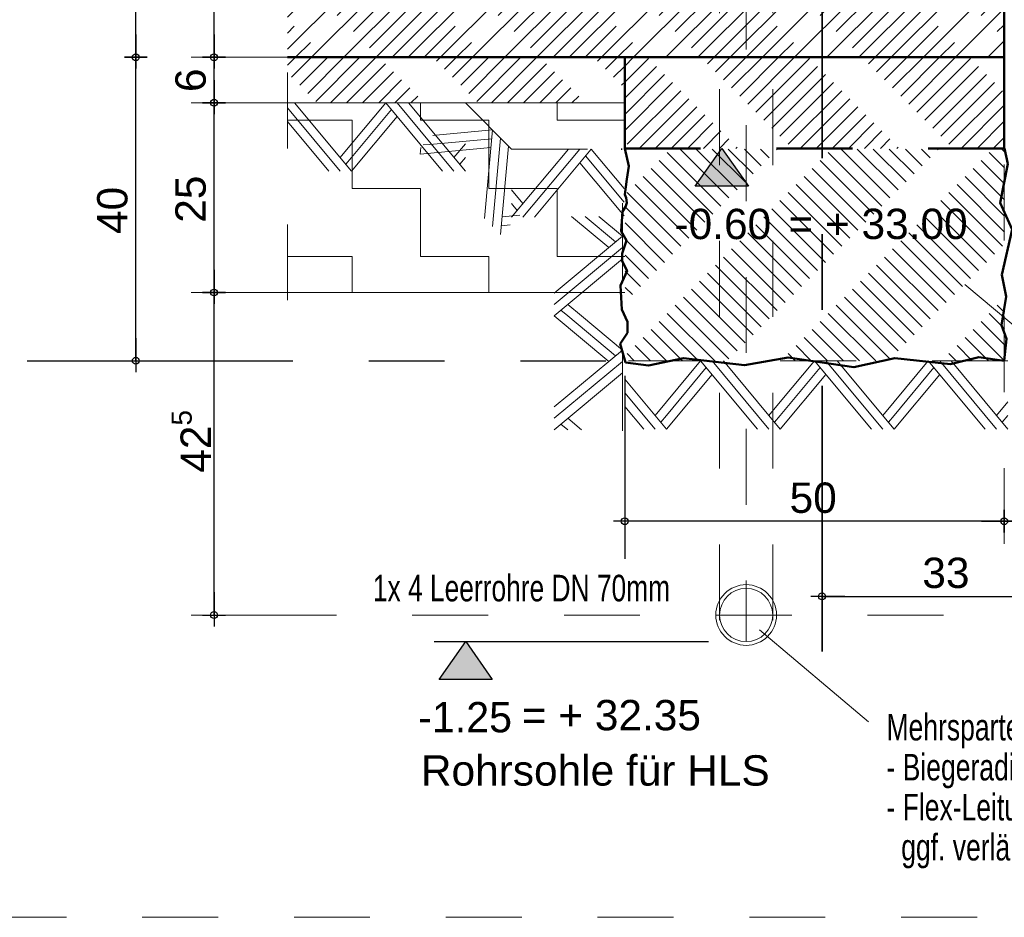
# Model space of a CAD drawing. Header units: metres. Extents: x 1333.9 to 1416.6, y -82.7 to -2.5.
# Tile 127 of 160: x 1410 to 1411.2, y -74.5 to -73.3. Entities that reach past the tile are written whole.
import ezdxf

# ---------------------------------------------------------------- set-up
doc = ezdxf.new("R2010")
doc.units = ezdxf.units.M
doc.header["$PDMODE"] = 65
for name, pattern in [('AUSGEZOGEN', [0]), ('GETRENNT2_S10', [0.225, 0.1, -0.05, 0, -0.025, 0, -0.05]), ('GETRENNT2_S6', [0.12, 0.07, -0.01, 0.01, -0.01, 0.01, -0.01]), ('PUNKT2_S9', [0.0015, 0, -0.0015]), ('STRICHLINIE2_S3', [0.055, 0.04, -0.015]), ('STRICHLINIE_S4', [0.08, 0.06, -0.02]), ('STRICHPUNKT2_S5', [0.5, 0.35, -0.05, 0.05, -0.05]), ('VERDECKT2_S2', [0.15, 0.1, -0.05])]:
    doc.linetypes.add(name, pattern=pattern)
doc.layers.add('XR$11$_43212', color=7, linetype='Continuous')
for name, color, linetype, lineweight in [('XR$11$Achsen', 4, 'AUSGEZOGEN', 13), ('XR$11$Allgemein', 4, 'AUSGEZOGEN', 13), ('XR$11$Fundament_1', 1, 'AUSGEZOGEN', 50), ('XR$11$Legende', 4, 'AUSGEZOGEN', 13), ('XR$11$Maßlinie 1_50', 7, 'AUSGEZOGEN', 25), ('XR$11$Muster', 4, 'AUSGEZOGEN', 13), ('XR$11$Möblierung', 4, 'AUSGEZOGEN', 13), ('XR$11$Schraffur', 4, 'AUSGEZOGEN', 13), ('XR$11$Text 1_100', 3, 'AUSGEZOGEN', 18), ('XR$11$Text 1_50', 3, 'AUSGEZOGEN', 18), ('XR$11$Wand', 1, 'AUSGEZOGEN', 50), ('XR$11$Wand Mauerwerk tr', 42, 'AUSGEZOGEN', 18)]:
    doc.layers.add(name, color=color, linetype=linetype, lineweight=lineweight)
doc.styles.add('ARIAL', font='arial.ttf')
doc.dimstyles.new('DIMSTYLE_14', dxfattribs={"dimtxt": 0.04, "dimasz": 0.03, "dimexe": 0, "dimexo": 1e-06, "dimgap": 0.02, "dimtad": 2, "dimdec": 1, "dimlfac": 100, "dimrnd": 0.5, "dimzin": 4, "dimdsep": 46, "dimtxsty": 'ARIAL', "dimblk1": 'ALL_ML_KREIS', "dimblk2": 'ALL_ML_KREIS', "dimsah": 1, "dimcen": 0, "dimse1": 1, "dimse2": 1, "dimclrd": 7, "dimclre": 7, "dimclrt": 7, "dimadec": 0, "dimazin": 0, "dimtfac": 1, "dimtdec": 0, "dimtix": 1, "dimtmove": 2, "dimatfit": 3, "dimfxl": 0, "dimtvp": 1.2, "dimtzin": 0, "dimlwd": 0, "dimlwe": 25, "dimarcsym": 0})
doc.dimstyles.new('DIMSTYLE_15', dxfattribs={"dimtxt": 0.04, "dimasz": 0.03, "dimexe": 0, "dimexo": 1e-06, "dimgap": 0.02, "dimtad": 2, "dimdec": 1, "dimlfac": 100, "dimrnd": 0.5, "dimzin": 4, "dimdsep": 46, "dimtxsty": 'ARIAL', "dimblk1": 'ALL_ML_KREIS', "dimblk2": 'ALL_ML_KREIS', "dimsah": 1, "dimcen": 0, "dimse1": 1, "dimse2": 1, "dimclrd": 7, "dimclre": 7, "dimclrt": 7, "dimadec": 0, "dimazin": 0, "dimtfac": 1, "dimtdec": 0, "dimtix": 1, "dimtmove": 2, "dimatfit": 3, "dimfxl": 0, "dimtzin": 0, "dimlwd": 0, "dimlwe": 25, "dimarcsym": 0})

# ---------------------------------------------------------------- blocks, each defined once
blk = doc.blocks.new('MUSTERELEMENT_42')
at = {"layer": 'XR$11$Wand', "color": 52, "linetype": 'AUSGEZOGEN', "lineweight": 13, "transparency": 33554687}
for p, q in [((1410.8493, -73.7572), (1410.8043, -73.8112)), ((1410.9243, -73.8472), (1410.8493, -73.7572)), ((1410.9393, -73.8472), (1410.8643, -73.7572)), ((1410.9543, -73.8472), (1410.8793, -73.7572)), ((1410.9993, -73.7572), (1410.9543, -73.8112)), ((1411.0743, -73.8472), (1410.9993, -73.7572)), ((1411.0893, -73.8472), (1411.0143, -73.7572)), ((1411.1043, -73.8472), (1411.0293, -73.7572)), ((1411.1493, -73.7572), (1411.1043, -73.8112)), ((1411.2243, -73.8472), (1411.1493, -73.7572)), ((1411.2393, -73.8472), (1411.1643, -73.7572)), ((1411.2543, -73.8472), (1411.1793, -73.7572)), ((1410.8568, -73.7662), (1410.8043, -73.8292)), ((1411.0068, -73.7662), (1410.9543, -73.8292)), ((1411.1568, -73.7662), (1411.1043, -73.8292)), ((1410.8043, -73.8472), (1410.7493, -73.7812)), ((1410.8643, -73.7752), (1410.8043, -73.8472)), ((1411.0143, -73.7752), (1410.9543, -73.8472)), ((1411.1643, -73.7752), (1411.1043, -73.8472)), ((1410.7893, -73.8472), (1410.7493, -73.7992)), ((1410.7743, -73.8472), (1410.7493, -73.8172)), ((1410.8043, -73.8112), (1410.7893, -73.8292)), ((1410.9543, -73.8112), (1410.9393, -73.8292)), ((1411.1043, -73.8112), (1411.0893, -73.8292)), ((1411.2543, -73.8112), (1411.2393, -73.8292)), ((1410.8043, -73.8292), (1410.7968, -73.8382)), ((1410.9543, -73.8292), (1410.9468, -73.8382)), ((1411.1043, -73.8292), (1411.0968, -73.8382)), ((1411.2543, -73.8292), (1411.2468, -73.8382))]:
    blk.add_line(p, q, dxfattribs=at)
blk = doc.blocks.new('MUSTERELEMENT_47')
at = {"layer": 'XR$11$Wand', "color": 52, "linetype": 'AUSGEZOGEN', "lineweight": 13, "transparency": 33554687}
for p, q in [((1410.6002, -73.5681), (1410.6752, -73.4781)), ((1410.6152, -73.5681), (1410.6902, -73.4781)), ((1410.6302, -73.5681), (1410.7052, -73.4781)), ((1410.7052, -73.4781), (1410.7487, -73.5303)), ((1410.6902, -73.4961), (1410.7487, -73.5663)), ((1410.6977, -73.4871), (1410.7487, -73.5483)), ((1410.6002, -73.5321), (1410.6152, -73.5501)), ((1410.6002, -73.5501), (1410.6077, -73.5591))]:
    blk.add_line(p, q, dxfattribs=at)
blk = doc.blocks.new('MUSTERELEMENT_48')
at = {"layer": 'XR$11$Wand', "color": 52, "linetype": 'AUSGEZOGEN', "lineweight": 13, "transparency": 33554687}
for p, q in [((1410.505, -73.4593), (1410.4964, -73.4601)), ((1410.575, -73.453), (1410.505, -73.4593)), ((1410.5644, -73.5696), (1410.575, -73.453)), ((1410.4923, -73.4721), (1410.4837, -73.4728)), ((1410.574, -73.4646), (1410.4923, -73.4721)), ((1410.575, -73.5802), (1410.5857, -73.4636)), ((1410.4796, -73.4848), (1410.4804, -73.4761)), ((1410.5729, -73.4763), (1410.4796, -73.4848))]:
    blk.add_line(p, q, dxfattribs=at)
for points in [[(1410.5857, -73.5909), (1410.5857, -73.5909), (1410.5963, -73.4742)], [(1410.6111, -73.5654), (1410.6111, -73.5654), (1410.5878, -73.5675)], [(1410.5984, -73.5781), (1410.5984, -73.5781), (1410.5867, -73.5792)]]:
    blk.add_lwpolyline(points, dxfattribs=at)
blk = doc.blocks.new('MUSTERELEMENT_49')
at = {"layer": 'XR$11$Wand', "color": 52, "linetype": 'AUSGEZOGEN', "lineweight": 13, "transparency": 33554687}
for p, q in [((1410.7283, -73.608), (1410.6793, -73.5672)), ((1410.7373, -73.6005), (1410.6973, -73.5672)), ((1410.7463, -73.593), (1410.7153, -73.5672)), ((1410.6563, -73.668), (1410.7463, -73.593)), ((1410.6563, -73.683), (1410.7463, -73.608)), ((1410.6563, -73.698), (1410.7463, -73.623)), ((1410.6743, -73.698), (1410.6653, -73.6905)), ((1410.6923, -73.698), (1410.6743, -73.683)), ((1410.7283, -73.758), (1410.6563, -73.698)), ((1410.7373, -73.7505), (1410.6743, -73.698)), ((1410.7463, -73.743), (1410.6923, -73.698)), ((1410.6563, -73.818), (1410.7463, -73.743)), ((1410.6563, -73.833), (1410.7463, -73.758)), ((1410.6563, -73.848), (1410.7463, -73.773)), ((1410.6923, -73.848), (1410.6743, -73.833)), ((1410.6743, -73.848), (1410.6653, -73.8405))]:
    blk.add_line(p, q, dxfattribs=at)
blk = doc.blocks.new('COMPLEX_KOTENVERMASSUNG_13')
at = {"layer": 'XR$11$_43212', "linetype": 'AUSGEZOGEN', "lineweight": 25, "transparency": 33554687}
blk.add_hatch(color=7, dxfattribs=at).paths.add_polyline_path([(1410.9123, -73.5272), (1410.8423, -73.5272), (1410.8773, -73.4772)], flags=16)
at = {"layer": 'XR$11$_43212', "color": 7, "linetype": 'AUSGEZOGEN', "lineweight": 25, "transparency": 33554687}
for p, q in [((1410.8423, -73.5272), (1410.8773, -73.4772)), ((1410.8773, -73.4772), (1410.9123, -73.5272)), ((1410.8773, -73.4772), (1410.8773, -73.4772)), ((1410.8773, -73.4772), (1410.8773, -73.4772)), ((1410.8773, -73.4772), (1410.8773, -73.4772)), ((1410.8773, -73.4772), (1410.8773, -73.4772)), ((1410.9123, -73.5272), (1410.8423, -73.5272))]:
    blk.add_line(p, q, dxfattribs=at)
at = {"layer": 'XR$11$_43212', "color": 7, "linetype": 'AUSGEZOGEN', "lineweight": 25, "transparency": 33554687, "insert": (1410.8149, -73.5974), "char_height": 0.04, "width": 0.147235, "attachment_point": 7, "style": 'ARIAL'}
blk.add_mtext('\\W1.00;-0.60', dxfattribs=at)
blk = doc.blocks.new('ALL_ML_KREIS')
at = {"color": 0, "linetype": 'ByBlock', "lineweight": -2}
for p, q in [((0, -0.5), (0, 0.5)), ((-1, 0), (0.5, 0))]:
    blk.add_line(p, q, dxfattribs=at)
blk.add_circle((0, 0), 0.15, dxfattribs=at)
blk = doc.blocks.new('*D555')
at = {"layer": 'DEFPOINTS', "color": 7, "linetype": 'AUSGEZOGEN', "lineweight": 25, "transparency": 33554687}
for p in [(1411.2493, -73.6982), (1411.3393, -73.9656), (1411.3393, -73.9686)]:
    blk.add_point(p, dxfattribs=at)
at = {"layer": 'XR$11$Maßlinie 1_50', "color": 7, "linetype": 'AUSGEZOGEN', "lineweight": -2, "transparency": 33554687}
blk.add_line((1411.3393, -73.9686), (1411.2493, -73.9686), dxfattribs=at)
at = {"layer": 'XR$11$Maßlinie 1_50', "color": 7, "linetype": 'AUSGEZOGEN', "lineweight": 25, "transparency": 33554687, "xscale": 0.03, "yscale": 0.03, "zscale": 0.03}
for p, rotation in [((1411.2493, -73.9686), 180), ((1411.3393, -73.9686), 360)]:
    blk.add_blockref('ALL_ML_KREIS', p, dxfattribs=dict(at, rotation=rotation))
at = {"layer": 'XR$11$Maßlinie 1_50', "color": 7, "linetype": 'AUSGEZOGEN', "lineweight": 25, "transparency": 33554687, "insert": (1411.294, -73.9379), "char_height": 0.04, "width": 0.12, "attachment_point": 5, "style": 'ARIAL'}
blk.add_mtext('\\A1;{\\A1;{9\\H0.026400;\\S^ ;}}', dxfattribs=at)
blk = doc.blocks.new('*D556')
at = {"layer": 'DEFPOINTS', "color": 7, "linetype": 'AUSGEZOGEN', "lineweight": 25, "transparency": 33554687}
for p in [(1410.7493, -73.5782), (1411.2493, -73.6982), (1411.2493, -73.9686)]:
    blk.add_point(p, dxfattribs=at)
at = {"layer": 'XR$11$Maßlinie 1_50', "color": 7, "linetype": 'AUSGEZOGEN', "lineweight": -2, "transparency": 33554687}
blk.add_line((1411.2493, -73.9686), (1410.7493, -73.9686), dxfattribs=at)
at = {"layer": 'XR$11$Maßlinie 1_50', "color": 7, "linetype": 'AUSGEZOGEN', "lineweight": 25, "transparency": 33554687, "xscale": 0.03, "yscale": 0.03, "zscale": 0.03}
for p, rotation in [((1410.7493, -73.9686), 180), ((1411.2493, -73.9686), 360)]:
    blk.add_blockref('ALL_ML_KREIS', p, dxfattribs=dict(at, rotation=rotation))
at = {"layer": 'XR$11$Maßlinie 1_50', "color": 7, "linetype": 'AUSGEZOGEN', "lineweight": 25, "transparency": 33554687, "insert": (1410.9976, -73.9379), "char_height": 0.04, "width": 0.16, "attachment_point": 5, "style": 'ARIAL'}
blk.add_mtext('\\A1;{\\A1;{50\\H0.026400;\\S^ ;}}', dxfattribs=at)
blk = doc.blocks.new('*D557')
at = {"layer": 'DEFPOINTS', "color": 7, "linetype": 'AUSGEZOGEN', "lineweight": 25, "transparency": 33554687}
for p in [(1411.0093, -74.0676), (1411.0093, -74.0676), (1411.3393, -74.0633)]:
    blk.add_point(p, dxfattribs=at)
at = {"layer": 'XR$11$Maßlinie 1_50', "color": 7, "linetype": 'AUSGEZOGEN', "lineweight": -2, "transparency": 33554687}
blk.add_line((1411.0093, -74.0676), (1411.3393, -74.0676), dxfattribs=at)
at = {"layer": 'XR$11$Maßlinie 1_50', "color": 7, "linetype": 'AUSGEZOGEN', "lineweight": 25, "transparency": 33554687, "xscale": 0.03, "yscale": 0.03, "zscale": 0.03, "rotation": 180}
blk.add_blockref('ALL_ML_KREIS', (1411.0093, -74.0676), dxfattribs=at)
at = {"layer": 'XR$11$Maßlinie 1_50', "color": 7, "linetype": 'AUSGEZOGEN', "lineweight": 25, "transparency": 33554687, "xscale": 0.03, "yscale": 0.03, "zscale": 0.03}
blk.add_blockref('ALL_ML_KREIS', (1411.3393, -74.0676), dxfattribs=at)
at = {"layer": 'XR$11$Maßlinie 1_50', "color": 7, "linetype": 'AUSGEZOGEN', "lineweight": 25, "transparency": 33554687, "insert": (1411.1725, -74.0369), "char_height": 0.04, "width": 0.16, "attachment_point": 5, "style": 'ARIAL'}
blk.add_mtext('\\A1;{\\A1;{33\\H0.026400;\\S^ ;}}', dxfattribs=at)
blk = doc.blocks.new('*D558')
at = {"layer": 'DEFPOINTS', "color": 7, "linetype": 'AUSGEZOGEN', "lineweight": 25, "transparency": 33554687}
for p in [(1411.4149, -73.3572), (1410.105, -73.7572), (1410.9493, -73.7572)]:
    blk.add_point(p, dxfattribs=at)
at = {"layer": 'XR$11$Maßlinie 1_50', "color": 7, "linetype": 'AUSGEZOGEN', "lineweight": -2, "transparency": 33554687}
blk.add_line((1410.105, -73.7572), (1410.105, -73.3572), dxfattribs=at)
at = {"layer": 'XR$11$Maßlinie 1_50', "color": 7, "linetype": 'AUSGEZOGEN', "lineweight": 25, "transparency": 33554687, "xscale": 0.03, "yscale": 0.03, "zscale": 0.03}
for p, rotation in [((1410.105, -73.3572), 90), ((1410.105, -73.7572), 270)]:
    blk.add_blockref('ALL_ML_KREIS', p, dxfattribs=dict(at, rotation=rotation))
at = {"layer": 'XR$11$Maßlinie 1_50', "color": 7, "linetype": 'AUSGEZOGEN', "lineweight": 25, "transparency": 33554687, "insert": (1410.0743, -73.559), "char_height": 0.04, "width": 0.16, "attachment_point": 5, "rotation": 90, "style": 'ARIAL'}
blk.add_mtext('\\A1;{\\A1;{40\\H0.026400;\\S^ ;}}', dxfattribs=at)
blk = doc.blocks.new('*D559')
at = {"layer": 'DEFPOINTS', "color": 7, "linetype": 'AUSGEZOGEN', "lineweight": 25, "transparency": 33554687}
for p in [(1411.4149, -73.1072), (1410.105, -73.3572), (1411.4149, -73.3572)]:
    blk.add_point(p, dxfattribs=at)
at = {"layer": 'XR$11$Maßlinie 1_50', "color": 7, "linetype": 'AUSGEZOGEN', "lineweight": -2, "transparency": 33554687}
blk.add_line((1410.105, -73.3572), (1410.105, -73.1072), dxfattribs=at)
at = {"layer": 'XR$11$Maßlinie 1_50', "color": 7, "linetype": 'AUSGEZOGEN', "lineweight": 25, "transparency": 33554687, "xscale": 0.03, "yscale": 0.03, "zscale": 0.03}
for p, rotation in [((1410.105, -73.1072), 90), ((1410.105, -73.3572), 270)]:
    blk.add_blockref('ALL_ML_KREIS', p, dxfattribs=dict(at, rotation=rotation))
at = {"layer": 'XR$11$Maßlinie 1_50', "color": 7, "linetype": 'AUSGEZOGEN', "lineweight": 25, "transparency": 33554687, "insert": (1410.0743, -73.2342), "char_height": 0.04, "width": 0.16, "attachment_point": 5, "rotation": 90, "style": 'ARIAL'}
blk.add_mtext('\\A1;{\\A1;{25\\H0.026400;\\S^ ;}}', dxfattribs=at)
blk = doc.blocks.new('MUSTERELEMENT_59')
at = {"layer": 'XR$11$Wand', "color": 52, "linetype": 'AUSGEZOGEN', "lineweight": 13, "transparency": 33554687}
for p, q in [((1410.3893, -73.5072), (1410.3143, -73.4172)), ((1410.4343, -73.4172), (1410.3893, -73.4712)), ((1410.5093, -73.5072), (1410.4343, -73.4172)), ((1410.5243, -73.5072), (1410.4493, -73.4172)), ((1410.5393, -73.5072), (1410.4643, -73.4172)), ((1410.3743, -73.5072), (1410.3049, -73.424)), ((1410.4418, -73.4262), (1410.3893, -73.4892)), ((1410.3593, -73.5072), (1410.3049, -73.442)), ((1410.4493, -73.4352), (1410.3893, -73.5072)), ((1410.3893, -73.4712), (1410.3743, -73.4892)), ((1410.5393, -73.4712), (1410.5243, -73.4892)), ((1410.3893, -73.4892), (1410.3818, -73.4982)), ((1410.5393, -73.4892), (1410.5318, -73.4982))]:
    blk.add_line(p, q, dxfattribs=at)
blk = doc.blocks.new('COMPLEX_KOTENVERMASSUNG_14')
at = {"layer": 'XR$11$Legende', "linetype": 'AUSGEZOGEN', "lineweight": 25, "transparency": 33554687}
blk.add_hatch(color=7, dxfattribs=at).paths.add_polyline_path([(1410.5748, -74.1772), (1410.5048, -74.1772), (1410.5398, -74.1272)], flags=16)
at = {"layer": 'XR$11$Legende', "color": 7, "linetype": 'AUSGEZOGEN', "lineweight": 25, "transparency": 33554687}
for p, q in [((1410.5048, -74.1772), (1410.5398, -74.1272)), ((1410.5398, -74.1272), (1410.5748, -74.1772)), ((1410.5398, -74.1272), (1410.5398, -74.1272)), ((1410.5398, -74.1272), (1410.5398, -74.1272)), ((1410.5748, -74.1772), (1410.5048, -74.1772))]:
    blk.add_line(p, q, dxfattribs=at)
at = {"layer": 'XR$11$Legende', "color": 4, "linetype": 'AUSGEZOGEN', "lineweight": 13, "transparency": 33554687}
blk.add_line((1410.5398, -74.1272), (1410.5398, -74.1272), dxfattribs=at)
blk.add_line((1410.5398, -74.1272), (1410.5398, -74.1272), dxfattribs=at)
at = {"layer": 'XR$11$Legende', "color": 7, "linetype": 'AUSGEZOGEN', "lineweight": 25, "transparency": 33554687, "insert": (1410.4772, -74.2474), "char_height": 0.04, "width": 0.146767, "attachment_point": 7, "style": 'ARIAL'}
blk.add_mtext('\\W0.97;-1.25', dxfattribs=at)
blk = doc.blocks.new('*D566')
at = {"layer": 'DEFPOINTS', "color": 7, "linetype": 'AUSGEZOGEN', "lineweight": 25, "transparency": 33554687}
for p in [(1410.3049, -73.6672), (1410.2081, -74.0922), (1410.3049, -74.0922)]:
    blk.add_point(p, dxfattribs=at)
at = {"layer": 'XR$11$Maßlinie 1_50', "color": 7, "linetype": 'AUSGEZOGEN', "lineweight": -2, "transparency": 33554687}
blk.add_line((1410.2081, -74.0922), (1410.2081, -73.6672), dxfattribs=at)
at = {"layer": 'XR$11$Maßlinie 1_50', "color": 7, "linetype": 'AUSGEZOGEN', "lineweight": 25, "transparency": 33554687, "xscale": 0.03, "yscale": 0.03, "zscale": 0.03}
for p, rotation in [((1410.2081, -73.6672), 90), ((1410.2081, -74.0922), 270)]:
    blk.add_blockref('ALL_ML_KREIS', p, dxfattribs=dict(at, rotation=rotation))
at = {"layer": 'XR$11$Maßlinie 1_50', "color": 7, "linetype": 'AUSGEZOGEN', "lineweight": 25, "transparency": 33554687, "insert": (1410.1781, -73.8634), "char_height": 0.04, "width": 0.16, "attachment_point": 5, "rotation": 90, "style": 'ARIAL'}
blk.add_mtext('\\A1;{\\A1;{42\\H0.026400;\\S5^ ;}}', dxfattribs=at)
blk = doc.blocks.new('*D567')
at = {"layer": 'DEFPOINTS', "color": 7, "linetype": 'AUSGEZOGEN', "lineweight": 25, "transparency": 33554687}
for p in [(1410.3049, -73.4172), (1410.2081, -73.6672), (1410.3049, -73.6672)]:
    blk.add_point(p, dxfattribs=at)
at = {"layer": 'XR$11$Maßlinie 1_50', "color": 7, "linetype": 'AUSGEZOGEN', "lineweight": -2, "transparency": 33554687}
blk.add_line((1410.2081, -73.6672), (1410.2081, -73.4172), dxfattribs=at)
at = {"layer": 'XR$11$Maßlinie 1_50', "color": 7, "linetype": 'AUSGEZOGEN', "lineweight": 25, "transparency": 33554687, "xscale": 0.03, "yscale": 0.03, "zscale": 0.03}
for p, rotation in [((1410.2081, -73.4172), 90), ((1410.2081, -73.6672), 270)]:
    blk.add_blockref('ALL_ML_KREIS', p, dxfattribs=dict(at, rotation=rotation))
at = {"layer": 'XR$11$Maßlinie 1_50', "color": 7, "linetype": 'AUSGEZOGEN', "lineweight": 25, "transparency": 33554687, "insert": (1410.1774, -73.5442), "char_height": 0.04, "width": 0.16, "attachment_point": 5, "rotation": 90, "style": 'ARIAL'}
blk.add_mtext('\\A1;{\\A1;{25\\H0.026400;\\S^ ;}}', dxfattribs=at)
blk = doc.blocks.new('*D568')
at = {"layer": 'DEFPOINTS', "color": 7, "linetype": 'AUSGEZOGEN', "lineweight": 25, "transparency": 33554687}
for p in [(1410.3049, -73.3572), (1410.2081, -73.4172), (1410.3049, -73.4172)]:
    blk.add_point(p, dxfattribs=at)
at = {"layer": 'XR$11$Maßlinie 1_50', "color": 7, "linetype": 'AUSGEZOGEN', "lineweight": -2, "transparency": 33554687}
blk.add_line((1410.2081, -73.4172), (1410.2081, -73.3572), dxfattribs=at)
at = {"layer": 'XR$11$Maßlinie 1_50', "color": 7, "linetype": 'AUSGEZOGEN', "lineweight": 25, "transparency": 33554687, "xscale": 0.03, "yscale": 0.03, "zscale": 0.03}
for p, rotation in [((1410.2081, -73.3572), 90), ((1410.2081, -73.4172), 270)]:
    blk.add_blockref('ALL_ML_KREIS', p, dxfattribs=dict(at, rotation=rotation))
at = {"layer": 'XR$11$Maßlinie 1_50', "color": 7, "linetype": 'AUSGEZOGEN', "lineweight": 25, "transparency": 33554687, "insert": (1410.1774, -73.3875), "char_height": 0.04, "width": 0.12, "attachment_point": 5, "rotation": 90, "style": 'ARIAL'}
blk.add_mtext('\\A1;{\\A1;{6\\H0.026400;\\S^ ;}}', dxfattribs=at)
blk = doc.blocks.new('*D569')
at = {"layer": 'DEFPOINTS', "color": 7, "linetype": 'AUSGEZOGEN', "lineweight": 25, "transparency": 33554687}
for p in [(1410.3049, -73.1072), (1410.2081, -73.3572), (1410.3049, -73.3572)]:
    blk.add_point(p, dxfattribs=at)
at = {"layer": 'XR$11$Maßlinie 1_50', "color": 7, "linetype": 'AUSGEZOGEN', "lineweight": -2, "transparency": 33554687}
blk.add_line((1410.2081, -73.3572), (1410.2081, -73.1072), dxfattribs=at)
at = {"layer": 'XR$11$Maßlinie 1_50', "color": 7, "linetype": 'AUSGEZOGEN', "lineweight": 25, "transparency": 33554687, "xscale": 0.03, "yscale": 0.03, "zscale": 0.03}
for p, rotation in [((1410.2081, -73.1072), 90), ((1410.2081, -73.3572), 270)]:
    blk.add_blockref('ALL_ML_KREIS', p, dxfattribs=dict(at, rotation=rotation))
at = {"layer": 'XR$11$Maßlinie 1_50', "color": 7, "linetype": 'AUSGEZOGEN', "lineweight": 25, "transparency": 33554687, "insert": (1410.1774, -73.2342), "char_height": 0.04, "width": 0.16, "attachment_point": 5, "rotation": 90, "style": 'ARIAL'}
blk.add_mtext('\\A1;{\\A1;{25\\H0.026400;\\S^ ;}}', dxfattribs=at)

msp = doc.modelspace()

# ---------------------------------------------------------------- hatches: boundary and pattern name
at = {"layer": 'XR$11$Muster', "linetype": 'PUNKT2_S9', "lineweight": 13, "transparency": 33554687}
h = msp.add_hatch(dxfattribs=at)
h.set_pattern_fill('MUSTER', color=35, scale=0.09, style=0, pattern_type=2)
h.set_pattern_definition([(0, (0.18, 0.18), (0.09, 0.09), [0.09, -0.09]), (90, (0.18, 0.18), (-0.09, 0.09), [0.09, -0.09])])
h.paths.add_polyline_path([(1410.7493, -73.6672), (1410.7493, -73.4172), (1410.3049, -73.4172), (1410.3049, -73.6672)], flags=0)
at = {"layer": 'XR$11$Schraffur', "linetype": 'AUSGEZOGEN', "lineweight": 13, "transparency": 33554687}
h = msp.add_hatch(dxfattribs=at)
h.set_pattern_fill('SCHRAFFUR_7', color=52, scale=0.01, style=0, pattern_type=2)
h.set_pattern_definition([(45, (0, 0), (-0.02121320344, 0.02121320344), []), (45, (-0.010607, 0.010607), (-0.02121320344, 0.02121320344), [0.1, -0.05])])
h.paths.add_polyline_path([(1410.3049, -73.1072), (1410.3049, -73.3572), (1411.2493, -73.3572), (1411.2493, -73.1072)], flags=0)
h = msp.add_hatch(dxfattribs=at)
h.set_pattern_fill('SCHRAFFUR_10', color=52, scale=0.01, angle=90, style=0, pattern_type=2)
h.set_pattern_definition([(225, (0, 0), (0.02121320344, -0.02121320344), [0.1, -0.05]), (225, (0.010607, -0.010607), (0.02121320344, -0.02121320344), [0.1, -0.05])])
h.paths.add_polyline_path([(1410.7493, -73.4172), (1410.7493, -73.3572), (1410.3049, -73.3572), (1410.3049, -73.4172)], flags=0)
h = msp.add_hatch(dxfattribs=at)
h.set_pattern_fill('SCHRAFFUR_8', color=52, scale=0.01, style=0, pattern_type=2)
h.set_pattern_definition([(45, (0, 0), (-0.02121320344, 0.02121320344), [0.1, -0.05]), (45, (-0.010607, 0.010607), (-0.02121320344, 0.02121320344), [0.1, -0.05])])
h.paths.add_polyline_path([(1410.7493, -73.4772), (1411.2493, -73.4772), (1411.2493, -73.3572), (1410.7493, -73.3572)], flags=0)
h = msp.add_hatch(dxfattribs=at)
h.set_pattern_fill('SCHRAFFUR_8', color=52, scale=0.01, angle=270, style=0, pattern_type=2)
h.set_pattern_definition([(315, (0, 0), (0.02121320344, 0.02121320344), [0.1, -0.05]), (315, (0.010607, 0.010607), (0.02121320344, 0.02121320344), [0.1, -0.05])])
h.paths.add_polyline_path([(1410.7499, -73.7572), (1411.2499, -73.7572), (1411.2499, -73.4781), (1410.7499, -73.4781)], flags=0)

# ---------------------------------------------------------------- linework, layer by layer
at = {"layer": 'XR$11$Achsen', "color": 4, "linetype": 'STRICHPUNKT2_S5', "lineweight": 35, "transparency": 33554687}
msp.add_line((1411.0093, -74.1402), (1411.0093, -71.6323), dxfattribs=at)
at = {"layer": 'XR$11$Achsen', "color": 6, "linetype": 'STRICHLINIE2_S3', "lineweight": 13, "transparency": 33554687}
for p, q in [((1410.8743, -72.7992), (1410.8743, -74.1272)), ((1410.9443, -72.7992), (1410.9443, -74.1272))]:
    msp.add_line(p, q, dxfattribs=at)
at = {"layer": 'XR$11$Allgemein', "color": 7, "linetype": 'AUSGEZOGEN', "lineweight": 13, "transparency": 33554687}
msp.add_line((1410.3049, -73.4172), (1410.7493, -73.4172), dxfattribs=at)
at = {"layer": 'XR$11$Fundament_1', "color": 4, "linetype": 'AUSGEZOGEN', "lineweight": 13, "transparency": 33554687}
for radius in [0.04, 0.035]:
    msp.add_circle((1410.9093, -74.0922), radius, dxfattribs=at)
at = {"layer": 'XR$11$Legende', "color": 4, "linetype": 'STRICHLINIE2_S3', "lineweight": 13, "transparency": 33554687}
for p, q in [((1410.5393, -73.4172), (1410.3049, -73.4172)), ((1410.6002, -73.4781), (1410.5393, -73.4172)), ((1410.6002, -73.4781), (1410.7487, -73.4781)), ((1410.7463, -73.8495), (1410.7463, -73.4772)), ((1411.2493, -73.9985), (1411.2493, -73.4768)), ((1411.2543, -73.7572), (1410.7493, -73.7572))]:
    msp.add_line(p, q, dxfattribs=at)
at = {"layer": 'XR$11$Legende', "color": 4, "linetype": 'GETRENNT2_S10', "lineweight": 13, "transparency": 33554687}
msp.add_line((1411.3693, -74.0922), (1410.3049, -74.0922), dxfattribs=at)
at = {"layer": 'XR$11$Muster', "color": 4, "linetype": 'AUSGEZOGEN', "lineweight": 13, "transparency": 33554687}
msp.add_line((1410.7493, -73.6672), (1410.3049, -73.6672), dxfattribs=at)
at = {"layer": 'XR$11$Möblierung', "color": 4, "linetype": 'GETRENNT2_S6', "lineweight": 18, "transparency": 33554687}
msp.add_line((1410.9093, -71.8468), (1410.9093, -74.1272), dxfattribs=at)
at = {"layer": 'XR$11$Text 1_100', "color": 4, "linetype": 'AUSGEZOGEN', "lineweight": 13, "transparency": 33554687}
for p, q in [((1411.626, -74.0173), (1411.1976, -73.6568)), ((1411.0707, -74.2328), (1410.9269, -74.1118))]:
    msp.add_line(p, q, dxfattribs=at)
at = {"layer": 'XR$11$Text 1_50', "color": 4, "linetype": 'STRICHPUNKT2_S5', "lineweight": 13, "transparency": 33554687}
for p, q in [((1410.3049, -73.3572), (1410.1781, -73.3572)), ((1410.3049, -73.4172), (1410.1781, -73.4172)), ((1410.3049, -73.6672), (1410.1781, -73.6672)), ((1410.3049, -74.0922), (1410.1781, -74.0922))]:
    msp.add_line(p, q, dxfattribs=at)
at = {"layer": 'XR$11$Text 1_50', "color": 3, "linetype": 'STRICHPUNKT2_S5', "lineweight": 25, "transparency": 33554687}
for p, q in [((1409.962, -73.7572), (1410.7243, -73.7572)), ((1410.7493, -73.7772), (1410.7493, -74.0182))]:
    msp.add_line(p, q, dxfattribs=at)
at = {"layer": 'XR$11$Text 1_50', "color": 3, "linetype": 'AUSGEZOGEN', "lineweight": 25, "transparency": 33554687}
msp.add_line((1410.4982, -74.1272), (1410.8595, -74.1272), dxfattribs=at)
at = {"layer": 'XR$11$Wand', "color": 1, "linetype": 'AUSGEZOGEN', "lineweight": 50, "transparency": 33554687}
for p, q in [((1411.2493, -71.8468), (1411.2493, -73.4772)), ((1411.2493, -73.1072), (1411.2493, -73.4772)), ((1411.2493, -73.3572), (1410.3049, -73.3572)), ((1410.7493, -73.3572), (1410.7493, -73.4772)), ((1410.7493, -73.4772), (1410.7499, -73.4781)), ((1411.2493, -73.7572), (1411.2493, -73.7572))]:
    msp.add_line(p, q, dxfattribs=at)
at = {"layer": 'XR$11$Wand', "color": 1, "linetype": 'VERDECKT2_S2', "lineweight": 13, "transparency": 33554687}
msp.add_line((1410.3049, -72.7774), (1410.3049, -73.7693), dxfattribs=at)
at = {"layer": 'XR$11$Wand', "color": 1, "linetype": 'STRICHLINIE_S4', "lineweight": 50, "transparency": 33554687}
msp.add_line((1411.2493, -73.4772), (1410.7493, -73.4772), dxfattribs=at)
at = {"layer": 'XR$11$Wand', "color": 1, "linetype": 'AUSGEZOGEN', "lineweight": 50, "transparency": 33554687}
for points in [[(1410.7493, -73.4772), (1410.7546, -73.5009), (1410.7521, -73.518), (1410.7493, -73.5382), (1410.751, -73.5425), (1410.7522, -73.5492), (1410.7503, -73.5543), (1410.7465, -73.5605), (1410.7445, -73.5862), (1410.7517, -73.5988), (1410.7461, -73.6158), (1410.7461, -73.6258), (1410.7524, -73.6387), (1410.7437, -73.6581), (1410.7456, -73.6897), (1410.7528, -73.7059), (1410.7528, -73.7102), (1410.7528, -73.7202), (1410.7432, -73.7349), (1410.7502, -73.7594)], [(1410.7502, -73.7594), (1410.7808, -73.7636), (1410.8267, -73.7537), (1410.9073, -73.7631), (1410.9646, -73.7527), (1411.0511, -73.7655), (1411.105, -73.7537), (1411.1787, -73.7616), (1411.2157, -73.7522), (1411.2493, -73.7572), (1411.2524, -73.7282), (1411.2457, -73.7102), (1411.2517, -73.6723), (1411.246, -73.6438), (1411.2597, -73.584), (1411.2439, -73.5489), (1411.2543, -73.4975), (1411.2496, -73.4772), (1411.2493, -73.4772)]]:
    msp.add_lwpolyline(points, dxfattribs=at)
msp.add_lwpolyline([(1410.754, -73.4911), (1410.754, -73.4911)], close=True, dxfattribs=at)
at = {"layer": 'XR$11$Wand Mauerwerk tr', "color": 7, "linetype": 'AUSGEZOGEN', "lineweight": 25, "transparency": 33554687}
msp.add_line((1410.7449, -73.4772), (1410.7449, -73.4792), dxfattribs=at)
at = {"layer": 'XR$11$Wand Mauerwerk tr', "color": 7, "linetype": 'STRICHLINIE_S4', "lineweight": 18, "transparency": 33554687}
msp.add_lwpolyline([(1412.6654, -71.4023), (1406.9135, -71.4023), (1406.9135, -74.4906), (1412.6654, -74.4906), (1412.6654, -71.4023)], close=True, dxfattribs=at)

# ---------------------------------------------------------------- block references
at = {"layer": 'XR$11$_43212', "color": 7, "linetype": 'AUSGEZOGEN', "lineweight": 25, "transparency": 33554687}
msp.add_blockref('COMPLEX_KOTENVERMASSUNG_13', (0, 0), dxfattribs=at)
at = {"layer": 'XR$11$Legende', "color": 7, "linetype": 'AUSGEZOGEN', "lineweight": 25, "transparency": 33554687}
msp.add_blockref('COMPLEX_KOTENVERMASSUNG_14', (0, 0), dxfattribs=at)
at = {"layer": 'XR$11$Wand', "color": 52, "linetype": 'AUSGEZOGEN', "lineweight": 13, "transparency": 33554687}
for name in ['MUSTERELEMENT_59', 'MUSTERELEMENT_48', 'MUSTERELEMENT_47', 'MUSTERELEMENT_49', 'MUSTERELEMENT_42']:
    msp.add_blockref(name, (0, 0), dxfattribs=at)

# ---------------------------------------------------------------- texts
at = {"layer": 'XR$11$Text 1_100', "color": 3, "linetype": 'AUSGEZOGEN', "lineweight": 25, "transparency": 33554687, "char_height": 0.04, "attachment_point": 7, "style": 'ARIAL'}
for s, insert, width in [('\\W1.00;= + 33.00', (1410.965, -73.5973), 0.256679), ('\\W1.00;= + 32.35', (1410.6136, -74.2447), 0.256679), ('\\W1.00;Rohrsohle für HLS', (1410.4807, -74.3176), 0.482094)]:
    msp.add_mtext(s, dxfattribs=dict(at, insert=insert, width=width))
at = {"layer": 'XR$11$Text 1_100', "color": 3, "linetype": 'AUSGEZOGEN', "lineweight": 18, "transparency": 33554687, "insert": (1410.4174, -74.0747), "char_height": 0.035, "width": 0.408329, "attachment_point": 7, "style": 'ARIAL'}
msp.add_mtext('\\W0.71;1x 4 Leerrohre DN 70mm', dxfattribs=at)
at = {"layer": 'XR$11$Text 1_100', "color": 3, "linetype": 'AUSGEZOGEN', "lineweight": 18, "transparency": 33554687, "insert": (1411.0942, -74.2225), "char_height": 0.035, "width": 0.640439, "attachment_point": 1, "line_spacing_factor": 0.903614, "style": 'ARIAL'}
msp.add_mtext('\\A1;{\\fArial|i0|b0;\\H0.035000;\\W0.714286;\\C3;Mehrsparteneinführung HLS, RS -1,25m}\\P{\\fArial|i0|b0;\\H0.035000;\\W0.714286;\\C3;- Biegeradiua 1m}\\P{\\fArial|i0|b0;\\H0.035000;\\W0.714286;\\C3;- Flex-Leitungen mind. 2m herausführen}\\P{\\fArial|i0|b0;\\H0.035000;\\W0.714286;\\C3;  ggf. verlängern}\\P', dxfattribs=at)

# ---------------------------------------------------------------- dimensions: what is measured, and where the dimension line sits
at = {"layer": 'XR$11$Maßlinie 1_50', "color": 7, "linetype": 'AUSGEZOGEN', "lineweight": 25, "transparency": 33554687}
for base, p1, p2, angle, dimstyle, picture, middle in [((1410.105, -73.1072), (1411.4149, -73.3572), (1411.4149, -73.1072), 90, 'DIMSTYLE_15', '*D559', (1410.0743, -73.2342)), ((1410.2081, -73.1072), (1410.3049, -73.3572), (1410.3049, -73.1072), 90, 'DIMSTYLE_15', '*D569', (1410.1774, -73.2342)), ((1410.2081, -73.3572), (1410.3049, -73.4172), (1410.3049, -73.3572), 90, 'DIMSTYLE_14', '*D568', (1410.1774, -73.3875)), ((1410.105, -73.3572), (1410.9493, -73.7572), (1411.4149, -73.3572), 90, 'DIMSTYLE_15', '*D558', (1410.0743, -73.559)), ((1410.2081, -73.4172), (1410.3049, -73.6672), (1410.3049, -73.4172), 90, 'DIMSTYLE_15', '*D567', (1410.1774, -73.5442)), ((1410.7493, -73.9686), (1411.2493, -73.6982), (1410.7493, -73.5782), 180, 'DIMSTYLE_15', '*D556', (1410.9976, -73.9379)), ((1410.2081, -73.6672), (1410.3049, -74.0922), (1410.3049, -73.6672), 90, 'DIMSTYLE_15', '*D566', (1410.1781, -73.8634)), ((1411.2493, -73.9686), (1411.3393, -73.9656), (1411.2493, -73.6982), 180, 'DIMSTYLE_14', '*D555', (1411.294, -73.9379))]:
    dim = msp.add_linear_dim(base=base, p1=p1, p2=p2, angle=angle, dimstyle=dimstyle, override={"dimpost": '<>', "dimclrd": 7, "dimclre": 7, "dimclrt": 7, "dimlwd": 0, "dimlwe": 25}, dxfattribs=at)
    dim.commit()
    dim.dimension.update_dxf_attribs({"geometry": picture, "text_midpoint": middle, "dimtype": 160})
dim = msp.add_linear_dim(base=(1411.3393, -74.0676), p1=(1411.0093, -74.0676), p2=(1411.3393, -74.0633), dimstyle='DIMSTYLE_15', override={"dimpost": '<>', "dimclrd": 7, "dimclre": 7, "dimclrt": 7, "dimlwd": 0, "dimlwe": 25}, dxfattribs=at)
dim.commit()
dim.dimension.update_dxf_attribs({"geometry": '*D557', "text_midpoint": (1411.1725, -74.0369), "dimtype": 160})

doc.saveas('drawing.dxf')
